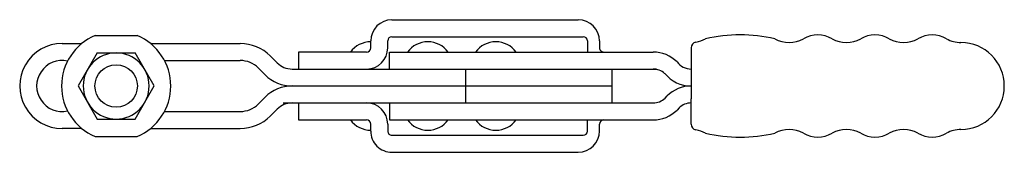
# Model space of a CAD drawing. Extents: x 297 to 413, y 442 to 458.
import ezdxf

# ---------------------------------------------------------------- set-up
doc = ezdxf.new("R2010")
doc.units = 0
doc.layers.get('0').update_dxf_attribs({"linetype": 'CONTINUOUS'})

msp = doc.modelspace()

# ---------------------------------------------------------------- linework, layer by layer
for p, q in [((341.173744, 457.800003), (363.132499, 457.800003)), ((302.303733, 455), (304.622903, 455)), ((306.198729, 455.939992), (311.148729, 455.939992)), ((312.724548, 455), (323.303733, 455)), ((338.673744, 454.5), (338.673744, 455.300018)), ((340.673744, 454.5), (340.673744, 455.300003)), ((341.173744, 455.800003), (363.726524, 455.800003)), ((364.226524, 455.300003), (364.226524, 454)), ((365.632499, 455.300003), (365.632514, 454.5)), ((306.428692, 453.888488), (304.183667, 450)), ((306.428692, 453.888488), (310.918742, 453.888488)), ((313.163778, 450), (310.918742, 453.888488)), ((330.173744, 454), (330.173744, 452)), ((338.173744, 454), (330.173744, 454)), ((340.903739, 452), (340.903739, 454)), ((340.903739, 454), (366.263877, 454)), ((366.132514, 454), (371.945732, 454)), ((376.430992, 454.496249), (376.430992, 448.5)), ((314.366631, 453), (323.303733, 453)), ((326.839271, 453.535537), (327.6426, 452.732238)), ((326.228401, 451.318038), (325.425056, 452.121322)), ((329.410377, 452), (349.843391, 452)), ((329.410377, 452), (372.408378, 452)), ((349.843391, 452), (349.843391, 448)), ((367.092277, 452), (367.092277, 448.000015)), ((304.183667, 450), (306.428692, 446.111488)), ((310.918742, 446.111488), (313.163778, 450)), ((329.410377, 450.00003), (367.092277, 450.00003)), ((326.228401, 448.682022), (325.425056, 447.878677)), ((328.374824, 448.000015), (349.843391, 448)), ((329.410377, 448.00003), (338.673759, 448.00003)), ((329.410377, 448.00003), (371.945701, 448.000015)), ((330.173744, 448.00003), (330.173744, 446)), ((340.903739, 448), (340.903739, 446.000015)), ((373.359916, 448.585784), (373.602561, 448.82843)), ((376.430992, 445.50375), (376.430992, 448.5)), ((314.366631, 447), (323.303733, 447)), ((326.839271, 446.464462), (327.6426, 447.267791)), ((375.016776, 447.414215), (374.774131, 447.171569)), ((306.428692, 446.111488), (310.918742, 446.111488)), ((330.173744, 446), (338.173759, 446.00003)), ((340.903739, 446.000015), (371.945701, 446)), ((364.226509, 444.699996), (364.226509, 446)), ((304.622903, 445), (302.303733, 445)), ((312.724548, 445), (323.303733, 445)), ((338.673744, 444.700012), (338.673759, 445.50003)), ((340.673759, 445.50003), (340.673744, 444.700012)), ((365.632499, 444.699981), (365.632484, 445.5)), ((306.198784, 444.05998), (311.148674, 444.05998)), ((341.173744, 444.199996), (363.726509, 444.199996)), ((341.173744, 442.199996), (363.132514, 442.199996))]:
    msp.add_line(p, q)
msp.add_circle((308.673729, 450), 2.499999)
for centre, radius, start, end in [((341.173744, 455.300003), 2.5, 90, 179.999656), ((363.132499, 455.300003), 2.5, 0, 90), ((302.303733, 450), 5, 89.99999, 270), ((308.673729, 450), 6.434997, 112.619883, 247.380654), ((308.673729, 450), 6.434993, 292.619347, 67.380107), ((323.303733, 450), 5, 45, 90), ((338.673744, 452.199996), 2.999997, 90, 143.129972), ((341.173744, 455.300003), 0.5, 90, 180), ((345.403739, 452.199996), 2.999997, 36.870014, 143.129972), ((353.424598, 452.199996), 2.999997, 36.870014, 143.129972), ((363.726524, 455.300003), 0.5, 0, 90), ((377.105992, 454.496249), 0.675, 99.594047, 180), ((376.430993, 458.489603), 3.375, 279.594051, 299.999996), ((382.205989, 437.317641), 18.70129, 77.375063, 102.624918), ((387.980993, 458.489601), 3.375, 239.999979, 299.999996), ((391.355991, 452.643929), 3.375, 59.999979, 119.999976), ((394.730993, 458.4896), 3.375, 239.999988, 299.999996), ((398.105991, 452.643927), 3.375, 59.999988, 119.999976), ((401.480993, 458.489598), 3.375, 239.999979, 299.999996), ((404.855991, 452.643926), 3.375, 59.999979, 119.999976), ((408.230993, 458.489596), 3.375, 239.999979, 269.999996), ((408.230993, 449.999995), 5.114601, 270, 90), ((308.673729, 450), 3.8885, 90, 180), ((308.673729, 450), 3.8885, 0, 90), ((338.173744, 454.5), 0.5, 270, 0), ((338.173744, 454.5), 2.5, 270, 0), ((366.132514, 454.5), 0.5, 179.99999, 270), ((371.945701, 450), 4, 44.929877, 89.999556), ((302.303733, 450), 3, 77.660653, 282.339347), ((323.303733, 450), 3.000003, 44.999986, 90), ((329.410377, 454.50003), 2.50003, 225.000248, 270), ((376.431007, 454), 1.999985, 215.263473, 270), ((371.945732, 450), 2, 46.735519, 90), ((376.431007, 454), 4, 219.198045, 269.999785), ((329.410377, 454.50003), 4.5, 225.000138, 270), ((308.673729, 450), 3.8885, 179.99999, 270), ((308.673729, 450), 3.8885, 270, 0), ((329.410377, 445.50003), 4.500005, 90, 134.999856), ((376.430992, 446), 4.000005, 90, 135.00001), ((329.410377, 445.50003), 2.500003, 90, 135.000259), ((338.173759, 445.50003), 2.5, 0, 90), ((371.945732, 450), 1.999981, 269.999125, 314.999352), ((376.430992, 446), 2.000002, 90, 135.00002), ((323.303733, 450), 3.000003, 270, 315), ((371.945732, 450), 3.999983, 269.999563, 314.999676), ((323.303733, 450), 5.000006, 270, 315), ((338.673759, 447.800033), 2.999997, 216.870012, 270.122106), ((338.173759, 445.50003), 0.5, 0, 90), ((345.403739, 447.800018), 2.999997, 216.870014, 323.129988), ((353.424598, 447.800018), 2.999997, 216.870014, 323.129988), ((366.132484, 445.5), 0.5, 90, 180), ((341.173744, 444.699996), 2.5, 179.99964, 270), ((341.173744, 444.699996), 0.5, 179.998241, 270), ((363.132499, 444.699996), 2.5, 270.000344, 359.99965), ((363.726509, 444.699996), 0.5, 270, 0), ((377.105992, 445.50375), 0.675, 180, 260.405933), ((376.430992, 441.510396), 3.375, 59.999991, 80.405932), ((387.980992, 441.510396), 3.375, 59.999991, 119.999998), ((394.730992, 441.510396), 3.375, 59.999991, 119.999998), ((401.480992, 441.510396), 3.375, 59.999991, 119.999998), ((408.230992, 441.510397), 3.375, 89.99999, 120.000006), ((382.205991, 462.682361), 18.701293, 257.375077, 282.624926), ((391.355992, 447.356068), 3.375, 240.00001, 299.999998), ((398.105992, 447.356068), 3.375, 240.00001, 299.999998), ((404.855992, 447.356068), 3.375, 240.00001, 299.999998)]:
    msp.add_arc(centre, radius, start, end)

doc.saveas('drawing.dxf')
